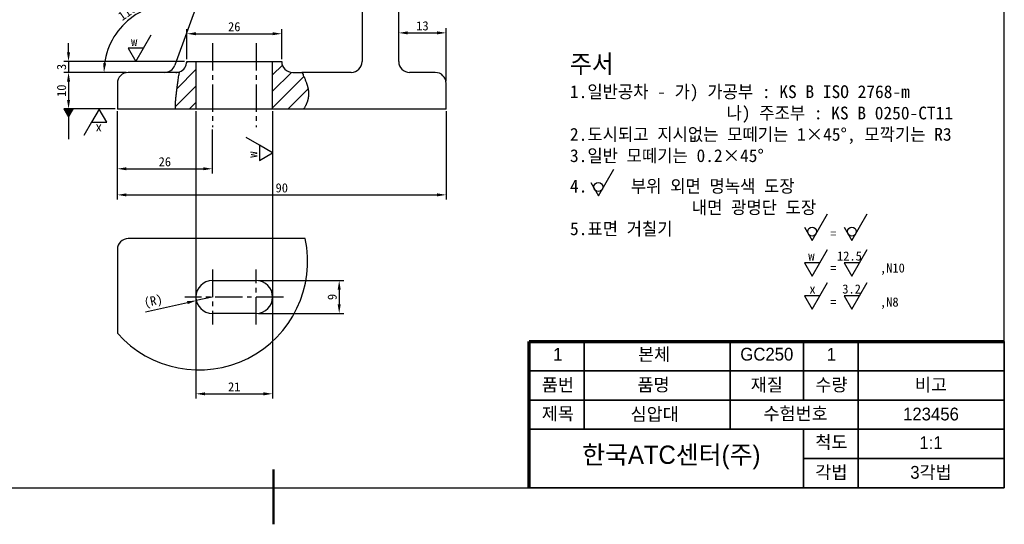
# Model space of a CAD drawing. Header units: millimetres. Extents: x 0 to 420, y 0 to 297.
# Tile 2 of 3: x 141 to 410, y 0 to 138. Entities that reach past the tile are written whole.
import ezdxf

# ---------------------------------------------------------------- set-up
doc = ezdxf.new("R2010")
doc.units = ezdxf.units.MM
doc.header["$LTSCALE"] = 10
doc.linetypes.add('CENTER2', pattern=[1.125, 0.75, -0.125, 0.125, -0.125])
doc.layers.get('0').update_dxf_attribs({"color": 3})
doc.layers.add('중심선', color=1, linetype='CENTER2')
doc.styles.add('주 문자 (ANSI)', font='tahoma.ttf')
doc.dimstyles.new('ISO-25', dxfattribs={"dimtxt": 2.5, "dimasz": 2.5, "dimexe": 1.25, "dimexo": 0.625, "dimtad": 1, "dimtxsty": 'Standard', "dimcen": 2.5, "dimclrd": 1, "dimclre": 1, "dimclrt": 2, "dimadec": 0, "dimazin": 0, "dimtfac": 1, "dimtmove": 0, "dimatfit": 3, "dimfxl": 1, "dimarcsym": 0})
doc.dimstyles.new('데이텀', dxfattribs={"dimtxt": 2.5, "dimasz": 2.5, "dimexe": 1.25, "dimexo": 0.625, "dimtad": 1, "dimtxsty": 'Standard', "dimcen": 2.5, "dimclrd": 1, "dimclre": 1, "dimclrt": 2, "dimadec": 0, "dimazin": 0, "dimtfac": 1, "dimtmove": 0, "dimatfit": 3, "dimldrblk": 'DATUMFILLED', "dimfxl": 1, "dimarcsym": 0})

# ---------------------------------------------------------------- blocks, each defined once
blk = doc.blocks.new('*D17')
at = {"color": 1, "lineweight": -2, "transparency": 16777216}
for p, q in [((193.26, 62.2), (188.87, 61.21)), ((175.01, 58.12), (186.43, 60.67))]:
    blk.add_line(p, q, dxfattribs=at)
at = {"color": 1, "transparency": 16777216}
blk.add_solid([(186.34, 61.08), (186.52, 60.26), (188.87, 61.21)], dxfattribs=at)
at = {"layer": 'Defpoints', "color": 0, "transparency": 16777216}
for p in [(193.26, 62.2), (188.87, 61.21)]:
    blk.add_point(p, dxfattribs=at)
at = {"color": 2, "transparency": 16777216, "insert": (177.15, 60.85), "char_height": 2.5, "attachment_point": 5, "rotation": 12.5808}
blk.add_mtext('(R)', dxfattribs=at)
blk = doc.blocks.new('*D18')
at = {"color": 1, "lineweight": -2, "transparency": 16777216}
for p, q in [((205.89, 66.7), (229.23, 66.7)), ((227.98, 64.2), (227.98, 60.2)), ((205.89, 57.7), (229.23, 57.7))]:
    blk.add_line(p, q, dxfattribs=at)
at = {"color": 1, "transparency": 16777216}
for points in [[(227.56, 64.2), (228.4, 64.2), (227.98, 66.7)], [(227.56, 60.2), (228.4, 60.2), (227.98, 57.7)]]:
    blk.add_solid(points, dxfattribs=at)
at = {"layer": 'Defpoints', "color": 0, "transparency": 16777216}
for p in [(205.26, 66.7), (205.26, 57.7), (227.98, 57.7)]:
    blk.add_point(p, dxfattribs=at)
at = {"color": 2, "transparency": 16777216, "insert": (226.07, 62.2), "char_height": 2.5, "attachment_point": 5, "rotation": 90}
blk.add_mtext('9', dxfattribs=at)
blk = doc.blocks.new('*D20')
at = {"color": 1, "lineweight": -2, "transparency": 16777216}
for p, q in [((167.26, 113.02), (167.26, 88.9)), ((257.26, 113.02), (257.26, 88.9)), ((169.76, 90.15), (254.76, 90.15))]:
    blk.add_line(p, q, dxfattribs=at)
at = {"color": 1, "transparency": 16777216}
for points in [[(169.76, 90.56), (169.76, 89.73), (167.26, 90.15)], [(254.76, 90.56), (254.76, 89.73), (257.26, 90.15)]]:
    blk.add_solid(points, dxfattribs=at)
at = {"layer": 'Defpoints', "color": 0, "transparency": 16777216}
for p in [(167.26, 113.65), (257.26, 113.65), (257.26, 90.15)]:
    blk.add_point(p, dxfattribs=at)
at = {"color": 2, "transparency": 16777216, "insert": (212.26, 92.05), "char_height": 2.5, "attachment_point": 5}
blk.add_mtext('90', dxfattribs=at)
blk = doc.blocks.new('*D21')
at = {"color": 1, "lineweight": -2, "transparency": 16777216}
for p, q in [((186.26, 127.27), (186.26, 135.49)), ((212.26, 127.27), (212.26, 135.49)), ((188.76, 134.24), (209.76, 134.24))]:
    blk.add_line(p, q, dxfattribs=at)
at = {"color": 1, "transparency": 16777216}
for points in [[(188.76, 134.66), (188.76, 133.83), (186.26, 134.24)], [(209.76, 134.66), (209.76, 133.83), (212.26, 134.24)]]:
    blk.add_solid(points, dxfattribs=at)
at = {"layer": 'Defpoints', "color": 0, "transparency": 16777216}
for p in [(212.26, 134.24), (186.26, 126.65), (212.26, 126.65)]:
    blk.add_point(p, dxfattribs=at)
at = {"color": 2, "transparency": 16777216, "insert": (199.26, 136.15), "char_height": 2.5, "attachment_point": 5}
blk.add_mtext('26', dxfattribs=at)
blk = doc.blocks.new('*D22')
at = {"color": 1, "lineweight": -2, "transparency": 16777216}
for p, q in [((167.26, 113.02), (167.26, 96.04)), ((193.26, 108.02), (193.26, 96.04)), ((169.76, 97.29), (190.76, 97.29))]:
    blk.add_line(p, q, dxfattribs=at)
at = {"color": 1, "transparency": 16777216}
for points in [[(169.76, 97.71), (169.76, 96.88), (167.26, 97.29)], [(190.76, 97.71), (190.76, 96.88), (193.26, 97.29)]]:
    blk.add_solid(points, dxfattribs=at)
at = {"layer": 'Defpoints', "color": 0, "transparency": 16777216}
for p in [(167.26, 113.65), (193.26, 108.65), (193.26, 97.29)]:
    blk.add_point(p, dxfattribs=at)
at = {"color": 2, "transparency": 16777216, "insert": (180.26, 99.2), "char_height": 2.5, "attachment_point": 5}
blk.add_mtext('26', dxfattribs=at)
blk = doc.blocks.new('*D23')
at = {"color": 1, "lineweight": -2, "transparency": 16777216}
for p, q in [((169.64, 123.65), (152.66, 123.65)), ((153.91, 121.15), (153.91, 116.15)), ((166.64, 113.65), (152.66, 113.65))]:
    blk.add_line(p, q, dxfattribs=at)
at = {"color": 1, "transparency": 16777216}
for points in [[(153.49, 121.15), (154.33, 121.15), (153.91, 123.65)], [(153.49, 116.15), (154.33, 116.15), (153.91, 113.65)]]:
    blk.add_solid(points, dxfattribs=at)
at = {"layer": 'Defpoints', "color": 0, "transparency": 16777216}
for p in [(170.26, 123.65), (153.91, 113.65), (167.26, 113.65)]:
    blk.add_point(p, dxfattribs=at)
at = {"color": 2, "transparency": 16777216, "insert": (152, 118.65), "char_height": 2.5, "attachment_point": 5, "rotation": 90}
blk.add_mtext('10', dxfattribs=at)
blk = doc.blocks.new('*D24')
at = {"color": 1, "lineweight": -2, "transparency": 16777216}
for p, q in [((153.91, 129.15), (153.91, 131.65)), ((185.64, 126.65), (152.66, 126.65)), ((153.91, 126.65), (153.91, 123.65)), ((169.64, 123.65), (152.66, 123.65)), ((153.91, 121.15), (153.91, 118.65))]:
    blk.add_line(p, q, dxfattribs=at)
at = {"color": 1, "transparency": 16777216}
for points in [[(153.49, 129.15), (154.33, 129.15), (153.91, 126.65)], [(153.49, 121.15), (154.33, 121.15), (153.91, 123.65)]]:
    blk.add_solid(points, dxfattribs=at)
at = {"layer": 'Defpoints', "color": 0, "transparency": 16777216}
for p in [(186.26, 126.65), (153.91, 123.65), (170.26, 123.65)]:
    blk.add_point(p, dxfattribs=at)
at = {"color": 2, "transparency": 16777216, "insert": (152, 125.15), "char_height": 2.5, "attachment_point": 5, "rotation": 90}
blk.add_mtext('3', dxfattribs=at)
blk = doc.blocks.new('*D26')
at = {"color": 1, "lineweight": -2, "transparency": 16777216}
blk.add_line((169.64, 123.65), (162.36, 123.65), dxfattribs=at)
blk.add_arc((182.26, 123.65), 18.66, 77.6835, 172.3165, dxfattribs=at)
at = {"color": 1, "transparency": 16777216}
for points in [[(186.36, 142.27), (186.13, 141.47), (188.64, 141.18)], [(164.19, 126.11), (163.36, 126.17), (163.61, 123.65)]]:
    blk.add_solid(points, dxfattribs=at)
at = {"layer": 'Defpoints', "color": 0, "transparency": 16777216}
for p in [(192.72, 152.37), (176.91, 141.52), (182.98, 125.62), (170.26, 123.65), (184.25, 123.65)]:
    blk.add_point(p, dxfattribs=at)
at = {"color": 2, "transparency": 16777216, "insert": (170.47, 140.49), "char_height": 2.5, "attachment_point": 5, "rotation": 35}
blk.add_mtext('110°', dxfattribs=at)
blk = doc.blocks.new('*D29')
at = {"color": 1, "lineweight": -2, "transparency": 16777216}
for p, q in [((244.26, 127.27), (244.26, 135.73)), ((257.26, 121.27), (257.26, 135.73)), ((246.76, 134.48), (254.76, 134.48))]:
    blk.add_line(p, q, dxfattribs=at)
at = {"color": 1, "transparency": 16777216}
for points in [[(246.76, 134.9), (246.76, 134.06), (244.26, 134.48)], [(254.76, 134.9), (254.76, 134.06), (257.26, 134.48)]]:
    blk.add_solid(points, dxfattribs=at)
at = {"layer": 'Defpoints', "color": 0, "transparency": 16777216}
for p in [(257.26, 134.48), (244.26, 126.65), (257.26, 120.65)]:
    blk.add_point(p, dxfattribs=at)
at = {"color": 2, "transparency": 16777216, "insert": (250.76, 136.39), "char_height": 2.5, "attachment_point": 5}
blk.add_mtext('13', dxfattribs=at)
blk = doc.blocks.new('_DatumFilled')
at = {"color": 0, "linetype": 'ByBlock'}
blk.add_solid([(0, 0.58), (-1, 0), (0, -0.58)], dxfattribs=at)
blk = doc.blocks.new('*D45')
at = {"color": 1, "lineweight": -2, "transparency": 16777216}
for p, q in [((188.76, 113.02), (188.76, 34.46)), ((209.76, 113.02), (209.76, 34.46)), ((191.26, 35.71), (207.26, 35.71))]:
    blk.add_line(p, q, dxfattribs=at)
at = {"color": 1, "transparency": 16777216}
for points in [[(191.26, 36.12), (191.26, 35.29), (188.76, 35.71)], [(207.26, 36.12), (207.26, 35.29), (209.76, 35.71)]]:
    blk.add_solid(points, dxfattribs=at)
at = {"layer": 'Defpoints', "color": 0, "transparency": 16777216}
for p in [(188.76, 113.65), (209.76, 113.65), (209.76, 35.71)]:
    blk.add_point(p, dxfattribs=at)
at = {"color": 2, "transparency": 16777216, "insert": (199.26, 37.62), "char_height": 2.5, "attachment_point": 5}
blk.add_mtext('21', dxfattribs=at)

msp = doc.modelspace()

# ---------------------------------------------------------------- hatches: boundary and pattern name
h = msp.add_hatch()
h.set_pattern_fill('ANSI31', color=1)
h.set_pattern_definition([(45, (0, 52.4072), (-2.245064, 2.245064), [])])
edge = h.paths.add_edge_path()
edge.add_spline(control_points=[(183.778, 120.646), (183.57, 119.104), (183.364, 117.334), (183.11, 115.606), (183.167, 113.971), (183.193, 113.646)], knot_values=[7.8830588, 7.8830588, 7.8830588, 7.8830588, 7.8830588, 8.3468541, 8.4637953, 8.4637953, 8.4637953, 8.4637953, 8.4637953], degree=4, periodic=0)
edge.add_line((183.193, 113.646), (188.762, 113.646))
edge.add_line((188.762, 113.646), (188.762, 126.646))
edge.add_line((188.762, 126.646), (186.262, 126.646))
edge.add_arc((183.262, 126.646), 3, -70.04037, 0, ccw=False)
edge.add_spline(control_points=[(184.286, 123.826), (184.278, 123.783), (184.265, 123.718), (184.251, 123.646)], knot_values=[0.7087344, 0.7087344, 0.7087344, 0.7087344, 1.1728256, 1.1728256, 1.1728256, 1.1728256], degree=3, periodic=0)
edge.add_spline(control_points=[(184.251, 123.646), (184.251, 123.646), (184.245, 123.612), (184.215, 123.454), (184.187, 123.302), (184.118, 122.909), (184.079, 122.676), (184.001, 122.188), (183.963, 121.944), (183.897, 121.495), (183.869, 121.298), (183.828, 121.01), (183.816, 120.923), (183.796, 120.772), (183.787, 120.709), (183.778, 120.646)], knot_values=[1.8988405, 1.8988405, 1.8988405, 1.8988405, 1.9772364, 1.9772364, 2.083928, 2.083928, 2.1833096, 2.1833096, 2.2666312, 2.2666312, 2.3282362, 2.3282362, 2.3548305, 2.3548305, 2.3739135, 2.3739135, 2.3739135, 2.3739135], degree=3, periodic=0)
edge = h.paths.add_edge_path()
edge.add_line((209.762, 113.646), (218.252, 113.646))
edge.add_spline(control_points=[(218.252, 113.646), (219.3, 115.293), (219.872, 117.086), (219.676, 118.748), (219.111, 120.482), (219.054, 120.646)], knot_values=[3.9150476, 3.9150476, 3.9150476, 3.9150476, 3.9150476, 4.7313582, 4.8163105, 4.8163105, 4.8163105, 4.8163105, 4.8163105], degree=4, periodic=0)
edge.add_spline(control_points=[(219.054, 120.646), (219.018, 120.751), (218.981, 120.856), (218.891, 121.103), (218.837, 121.244), (218.675, 121.658), (218.566, 121.923), (218.317, 122.504), (218.183, 122.802), (217.971, 123.266), (217.892, 123.436), (217.81, 123.609), (217.792, 123.646), (217.792, 123.646)], knot_values=[1.450324, 1.450324, 1.450324, 1.450324, 1.4836977, 1.4836977, 1.5295348, 1.5295348, 1.6207827, 1.6207827, 1.7450495, 1.7450495, 1.8608715, 1.8608715, 1.9425782, 1.9425782, 1.9425782, 1.9425782], degree=3, periodic=0)
edge.add_line((217.792, 123.646), (215.262, 123.646))
edge.add_arc((215.262, 126.646), 3, 180, 270, ccw=False)
edge.add_line((212.262, 126.646), (209.762, 126.646))
edge.add_line((209.762, 126.646), (209.762, 113.646))

# ---------------------------------------------------------------- linework, layer by layer
at = {"color": 4}
for p, q in [((410, 10), (410, 287)), ((410, 50), (410, 10)), ((10, 10), (410, 10)), ((410, 10), (280, 10))]:
    msp.add_line(p, q, dxfattribs=at)
for p, q in [((234.262, 157.646), (234.262, 126.646)), ((192.718, 152.373), (182.98, 125.62)), ((244.262, 126.646), (244.262, 149.789)), ((186.262, 126.646), (188.762, 126.646)), ((188.762, 126.646), (188.762, 113.646)), ((188.762, 126.646), (193.262, 126.646)), ((193.262, 126.646), (205.262, 126.646)), ((205.262, 126.646), (209.762, 126.646)), ((209.762, 126.646), (212.262, 126.646)), ((209.762, 113.646), (209.762, 126.646)), ((184.251, 123.646), (170.262, 123.646)), ((215.262, 123.646), (217.792, 123.646)), ((231.262, 123.646), (217.792, 123.646)), ((254.262, 123.646), (247.262, 123.646)), ((167.262, 120.646), (167.262, 113.646)), ((257.262, 113.646), (257.262, 120.646)), ((170.262, 113.646), (167.262, 113.646)), ((183.193, 113.646), (170.262, 113.646)), ((188.762, 113.646), (183.193, 113.646)), ((193.262, 113.646), (188.762, 113.646)), ((205.262, 113.646), (193.262, 113.646)), ((209.762, 113.646), (205.262, 113.646)), ((218.252, 113.646), (209.762, 113.646)), ((254.262, 113.646), (218.252, 113.646)), ((257.262, 113.646), (254.262, 113.646)), ((218.702, 78.195), (170.262, 78.195)), ((167.262, 75.195), (167.262, 52.336)), ((193.262, 66.695), (205.262, 66.695)), ((205.262, 57.695), (193.262, 57.695))]:
    msp.add_line(p, q)
at = {"color": 1}
for p, q in [((174.407, 130.283), (176.507, 133.921)), ((174.407, 130.283), (170.207, 130.283)), ((170.207, 130.283), (172.307, 126.646)), ((172.307, 126.646), (174.407, 130.283)), ((162.275, 113.646), (160.175, 110.009)), ((164.375, 110.009), (162.275, 113.646)), ((160.175, 110.009), (158.075, 106.371)), ((160.175, 110.009), (164.375, 110.009)), ((206.125, 103.712), (202.487, 105.812)), ((206.125, 103.712), (206.125, 99.512)), ((209.762, 101.612), (206.125, 103.712)), ((206.125, 99.512), (209.762, 101.612)), ((301, 93.501), (303.1, 97.138)), ((296.8, 93.501), (298.9, 89.864)), ((298.9, 89.864), (301, 93.501)), ((359.502, 81.313), (361.602, 84.95)), ((370.388, 81.313), (372.488, 84.95)), ((355.302, 81.313), (357.402, 77.676)), ((357.402, 77.676), (359.502, 81.313)), ((366.188, 81.313), (368.288, 77.676)), ((368.288, 77.676), (370.388, 81.313)), ((359.502, 71.579), (361.602, 75.216)), ((370.388, 71.579), (372.488, 75.216)), ((359.502, 71.579), (355.302, 71.579)), ((355.302, 71.579), (357.402, 67.942)), ((357.402, 67.942), (359.502, 71.579)), ((370.388, 71.579), (366.188, 71.579)), ((366.188, 71.579), (368.288, 67.942)), ((368.288, 67.942), (370.388, 71.579)), ((359.502, 62.553), (361.602, 66.19)), ((370.388, 62.553), (372.488, 66.19)), ((359.502, 62.553), (355.302, 62.553)), ((355.302, 62.553), (357.402, 58.916)), ((357.402, 58.916), (359.502, 62.553)), ((370.388, 62.553), (366.188, 62.553)), ((366.188, 62.553), (368.288, 58.916)), ((368.288, 58.916), (370.388, 62.553))]:
    msp.add_line(p, q, dxfattribs=at)
at = {"color": 4, "lineweight": 70}
for p, q in [((280, 50), (410, 50)), ((280, 10), (280, 50))]:
    msp.add_line(p, q, dxfattribs=at)
at = {"color": 1, "lineweight": 35}
for p, q in [((295, 26), (295, 50)), ((335, 26), (335, 50)), ((355, 34), (355, 50)), ((370, 10), (370, 50)), ((410, 42), (280, 42)), ((410, 34), (280, 34)), ((410, 26), (280, 26)), ((355, 10), (355, 26)), ((410, 18), (355, 18))]:
    msp.add_line(p, q, dxfattribs=at)
at = {"lineweight": 50}
msp.add_line((210, 0), (210, 15), dxfattribs=at)
at = {"color": 1}
for centre in [(298.9, 92.288), (357.402, 80.101), (368.288, 80.101)]:
    msp.add_circle(centre, 1.212, dxfattribs=at)
for centre, radius, start, end in [((180.161, 126.646), 3, 270, 340), ((183.262, 126.646), 3, 289.95963, 0), ((215.262, 126.646), 3, 180, 270), ((231.262, 126.646), 3, 270, 0), ((247.262, 126.646), 3, 180, 270), ((170.262, 120.646), 3, 90, 180), ((183.262, 126.646), 3, 270, 289.95963), ((254.262, 120.646), 3, 0, 90), ((170.262, 75.195), 3, 90, 180), ((193.262, 62.195), 4.5, 90, 270), ((205.262, 62.195), 4.5, 270, 90)]:
    msp.add_arc(centre, radius, start, end)
msp.add_arc((189.598, 71.996), 29.756, 221.35353, 12.02409, dxfattribs=at)
for points, degree, knots in [([(183.778, 120.646), (183.787, 120.709), (183.796, 120.772), (183.816, 120.923), (183.828, 121.01), (183.869, 121.298), (183.897, 121.495), (183.963, 121.944), (184.001, 122.188), (184.079, 122.676), (184.118, 122.909), (184.187, 123.302), (184.215, 123.454), (184.245, 123.612), (184.251, 123.646), (184.251, 123.646)], 3, [1.89884051, 1.89884051, 1.89884051, 1.89884051, 1.9179236, 1.9179236, 1.94451782, 1.94451782, 2.00612288, 2.00612288, 2.08944449, 2.08944449, 2.18882605, 2.18882605, 2.29551768, 2.29551768, 2.37391354, 2.37391354, 2.37391354, 2.37391354]), ([(217.792, 123.646), (217.792, 123.646), (217.81, 123.609), (217.892, 123.436), (217.971, 123.266), (218.183, 122.802), (218.317, 122.504), (218.566, 121.923), (218.675, 121.658), (218.837, 121.244), (218.891, 121.103), (218.981, 120.856), (219.018, 120.751), (219.054, 120.646)], 3, [1.45032402, 1.45032402, 1.45032402, 1.45032402, 1.53203072, 1.53203072, 1.64785274, 1.64785274, 1.77211952, 1.77211952, 1.8633675, 1.8633675, 1.90920458, 1.90920458, 1.94257823, 1.94257823, 1.94257823, 1.94257823]), ([(183.193, 113.646), (183.167, 113.971), (183.11, 115.606), (183.364, 117.334), (183.57, 119.104), (183.778, 120.646)], 4, [7.88305877, 7.88305877, 7.88305877, 7.88305877, 7.88305877, 8, 8.46379531, 8.46379531, 8.46379531, 8.46379531, 8.46379531]), ([(219.054, 120.646), (219.111, 120.482), (219.676, 118.748), (219.872, 117.086), (219.3, 115.293), (218.252, 113.646)], 4, [3.91504763, 3.91504763, 3.91504763, 3.91504763, 3.91504763, 4, 4.81631052, 4.81631052, 4.81631052, 4.81631052, 4.81631052])]:
    msp.add_open_spline(points, degree=degree, knots=knots, dxfattribs=at)
msp.add_open_spline([(184.251, 123.646), (184.265, 123.718), (184.278, 123.783), (184.286, 123.826)], degree=3)
at = {"layer": '중심선'}
for p, q in [((193.262, 131.646), (193.262, 108.646)), ((205.262, 131.646), (205.262, 108.646)), ((193.262, 69.695), (193.262, 54.695)), ((205.262, 54.695), (205.262, 69.695)), ((212.762, 62.195), (185.762, 62.195))]:
    msp.add_line(p, q, dxfattribs=at)

# ---------------------------------------------------------------- texts
at = {"color": 1, "char_height": 2.5, "attachment_point": 1}
for s, insert in [('w', (171.017, 133.377)), ('w', (356.364, 74.672)), ('12.5', (364.214, 74.672)), ('x', (356.657, 65.646)), ('3.2', (365.661, 65.646))]:
    msp.add_mtext_dynamic_manual_height_columns(s, width=2.74226, gutter_width=12.5, heights=[0], dxfattribs=dict(at, insert=insert))
at = {"char_height": 2.5, "attachment_point": 1}
for s, width, insert in [('{\\H2x;주서\\P\\H0.7x;\\C2;1.일반공차 - 가) 가공부 : KS B ISO 2768-m\\P                  나) 주조부 : KS B 0250-CT11\\P2.도시되고 지시없는 모떼기는 1×45%%D, 모깍기는 R3\\P3.일반 모떼기는 0.2×45%%D\\P\\H0.42857x;\\P\\H2.3333x;4.     부위 외면 명녹색 도장\\P              내면 광명단 도장\\P5.표면 거칠기}', 111.16186, (291.134, 128.469)), ('{\\C2;=       }', 31.76045, (362.372, 80.816)), ('{\\C2;=       ,N10}', 31.76045, (362.372, 71.405)), ('{\\C2;=       ,N8}', 31.76045, (362.372, 62.076))]:
    msp.add_mtext_dynamic_manual_height_columns(s, width=width, gutter_width=12.5, heights=[0], dxfattribs=dict(at, insert=insert))
at = {"color": 1, "char_height": 2.5, "attachment_point": 1}
for s, insert, rotation in [('x', (163.019, 106.915), 180), ('w', (203.031, 100.321), 90)]:
    msp.add_mtext_dynamic_manual_height_columns(s, width=2.74226, gutter_width=12.5, heights=[0], dxfattribs=dict(at, insert=insert, rotation=rotation))
at = {"color": 2, "char_height": 3.5, "attachment_point": 5, "style": '주 문자 (ANSI)'}
for s, insert, width in [('\\f굴림|b0|i0;\\H3.5000;본체', (314.153, 46.335), 13.16531), ('\\f굴림|b0|i0;\\H3.5000;1', (287.822, 46.529), 13.16531), ('\\f굴림|b0|i0;\\H3.5000;GC250', (345, 46.531), 14.92153), ('\\f굴림|b0|i0;\\H3.5000;1', (362.681, 46.529), 13.16531), ('\\f굴림|b0|i0;\\H3.5000;품번', (287.822, 38), 13.16531), ('\\f굴림|b0|i0;\\H3.5000;품명', (314, 38), 13.16531), ('\\f굴림|b0|i0;\\H3.5000;재질', (345, 38), 13.16531), ('\\f굴림|b0|i0;\\H3.5000;수량', (362.681, 38), 13.16531), ('\\f굴림|b0|i0;\\H3.5000;비고', (389.93, 38), 13.16531), ('\\f굴림|b0|i0;\\H3.5000;수험번호', (352.883, 30.108), 18.59403), ('\\f굴림|b0|i0;\\H3.5000;제목', (287.822, 30.108), 13.16531), ('\\f굴림|b0|i0;\\H3.5000;심압대', (314.306, 29.955), 13.94552), ('\\f굴림|b0|i0;\\H3.5000;123456', (389.93, 30.149), 16.01556), ('\\f굴림|b0|i0;\\H3.5000;척도', (362.681, 22.301), 13.16531), ('{\\fGulim|b0|i0|c129|p50;\\H1x;1:1}', (389.93, 22.335), 13.16531), ('\\f굴림|b0|i0;\\H3.5000;각법', (362.681, 14.034), 13.16531), ('{\\fGulim|b0|i0|c129|p50;\\H1x;3각법}', (389.93, 14.034), 13.16531)]:
    msp.add_mtext(s, dxfattribs=dict(at, insert=insert, width=width))
at = {"insert": (318.867, 18.287), "char_height": 5, "width": 52.26534, "attachment_point": 5, "style": '주 문자 (ANSI)'}
msp.add_mtext('\\f굴림|b0|i0;\\H5.0000;한국ATC센터(주)', dxfattribs=at)

# ---------------------------------------------------------------- dimensions: what is measured, and where the dimension line sits
dim = msp.add_angular_dim_2l(base=(176.911, 141.519), line1=((184.251, 123.646), (170.262, 123.646)), line2=((192.718, 152.373), (182.98, 125.62)), dimstyle='ISO-25')
dim.commit()
dim.dimension.update_dxf_attribs({"geometry": '*D26', "text_midpoint": (170.466, 140.493)})
dim = msp.add_linear_dim(base=(212.262, 134.242), p1=(186.262, 126.646), p2=(212.262, 126.646), dimstyle='ISO-25')
dim.commit()
dim.dimension.update_dxf_attribs({"geometry": '*D21', "text_midpoint": (199.262, 134.242), "dimtype": 160})
for base, p1, p2, picture, middle in [((257.262, 134.48), (244.262, 126.646), (257.262, 120.646), '*D29', (250.762, 136.39)), ((257.262, 90.148), (167.262, 113.646), (257.262, 113.646), '*D20', (212.262, 92.055)), ((193.262, 97.294), (167.262, 113.646), (193.262, 108.646), '*D22', (180.262, 99.201)), ((209.762, 35.707), (188.762, 113.646), (209.762, 113.646), '*D45', (199.262, 37.617))]:
    dim = msp.add_linear_dim(base=base, p1=p1, p2=p2, dimstyle='ISO-25')
    dim.commit()
    dim.dimension.update_dxf_attribs({"geometry": picture, "text_midpoint": middle})
for base, p1, p2, picture, middle in [((153.911, 123.646), (186.262, 126.646), (170.262, 123.646), '*D24', (152.004, 125.146)), ((153.911, 113.646), (170.262, 123.646), (167.262, 113.646), '*D23', (152.001, 118.646)), ((227.979, 57.695), (205.262, 66.695), (205.262, 57.695), '*D18', (226.072, 62.195))]:
    dim = msp.add_linear_dim(base=base, p1=p1, p2=p2, angle=90, dimstyle='ISO-25')
    dim.commit()
    dim.dimension.update_dxf_attribs({"geometry": picture, "text_midpoint": middle})
dim = msp.add_radius_dim(center=(193.262, 62.195), mpoint=(188.87, 61.215), text='(R)', dimstyle='ISO-25')
dim.commit()
dim.dimension.update_dxf_attribs({"geometry": '*D17', "text_midpoint": (177.632, 58.707), "dimtype": 164})

# ---------------------------------------------------------------- leaders
msp.add_leader([(153.911, 113.646), (153.911, 105.372)], dimstyle='데이텀', override={"dimgap": 0.625, "dimtad": 0})

doc.saveas('drawing.dxf')
